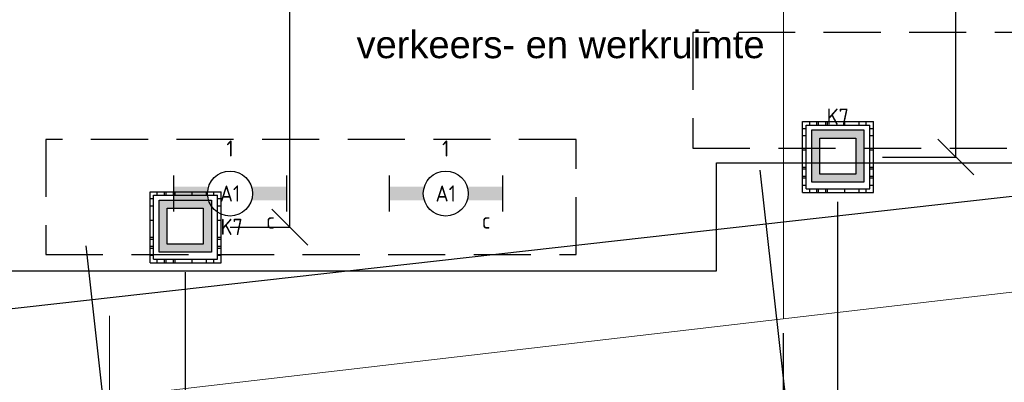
# Model space of a CAD drawing. Header units: millimetres. Extents: x -38032 to 104346, y -31182 to 78566.
# Tile 137 of 213: x 72609 to 78087, y 8620 to 10635. Entities that reach past the tile are written whole.
import ezdxf
from ezdxf.enums import TextEntityAlignment as Align

# ---------------------------------------------------------------- set-up
doc = ezdxf.new("R2010")
doc.units = ezdxf.units.MM
doc.header["$LTSCALE"] = 100
doc.header["$PDMODE"] = 1
doc.linetypes.add('HIDDEN2', pattern=[4.7625, 3.175, -1.5875])
doc.linetypes.add('STYLE_11', pattern=[5, 3.888855, -0.416718, 0.277786, -0.416641])
for name, color, linetype in [('AB$1A---_ATTRIB035', 8, 'Continuous'), ('AL$1A---_ALGEMEEN', 8, 'Continuous'), ('AL------_MAATVOERING', 2, 'Continuous'), ('BOUWKUNDIG', 8, 'Continuous'), ('EL6222--', 3, 'Continuous'), ('EL6311--', 3, 'Continuous'), ('LICHT_TEXT018', 1, 'Continuous'), ('versterkte strook', 7, 'Continuous'), ('Vloerdoos', 3, 'Continuous'), ('Vloerdoos (OUD)', 3, 'Continuous')]:
    doc.layers.add(name, color=color, linetype=linetype)
doc.layers.add('stramien', color=1, linetype='Continuous', lineweight=9)
doc.layers.get('Vloerdoos').off()
doc.styles.add('Arial', font='ARIAL.TTF')
doc.styles.add('BURO-018', font='iso.shx', dxfattribs={"height": 90})
doc.styles.get("Standard").update_dxf_attribs({"font": 'iso.shx'})
doc.dimstyles.new('STABICAD', dxfattribs={"dimscale": 100, "dimtxt": 1.8, "dimasz": 2, "dimexe": 0, "dimexo": 2.5, "dimgap": 1.5, "dimtad": 0, "dimdec": 0, "dimrnd": 10, "dimzin": 0, "dimdsep": 46, "dimtxsty": 'Standard', "dimblk1": 'OBLIQUE', "dimblk2": 'OBLIQUE', "dimsah": 1, "dimcen": -3, "dimadec": 0, "dimazin": 0, "dimtfac": 1, "dimtdec": 0, "dimtofl": 0, "dimtmove": 2, "dimatfit": 3, "dimfxl": 0, "dimtvp": 1.055556, "dimtolj": 1, "dimtzin": 0, "dimarcsym": 0})

# ---------------------------------------------------------------- blocks, each defined once
blk = doc.blocks.new('_Oblique')
at = {"color": 0, "linetype": 'ByBlock', "lineweight": -2}
blk.add_line((-0.5, -0.5), (0.5, 0.5), dxfattribs=at)
blk = doc.blocks.new('*D47')
at = {"layer": 'AL------_MAATVOERING', "color": 0, "lineweight": -2}
for p, q in [((77160, 9622.2), (77160, 7560.4)), ((76857.6, 8893.4), (76857.6, 7560.4)), ((77160, 7560.4), (76857.6, 7560.4))]:
    blk.add_line(p, q, dxfattribs=at)
at = {"layer": 'Defpoints', "color": 0}
for p in [(77160, 9872.2), (76857.6, 9143.4), (76857.6, 7560.4)]:
    blk.add_point(p, dxfattribs=at)
at = {"layer": 'AL------_MAATVOERING', "color": 0, "lineweight": -2, "xscale": 200, "yscale": 200, "zscale": 200, "rotation": 180}
blk.add_blockref('_Oblique', (76857.6, 7560.4), dxfattribs=at)
at = {"layer": 'AL------_MAATVOERING', "color": 0, "lineweight": -2, "xscale": 200, "yscale": 200, "zscale": 200}
blk.add_blockref('_Oblique', (77160, 7560.4), dxfattribs=at)
at = {"layer": 'AL------_MAATVOERING', "color": 0, "insert": (77008.8, 7280.2), "char_height": 180, "attachment_point": 5}
blk.add_mtext('\\A1;300', dxfattribs=at)
blk = doc.blocks.new('*D58')
at = {"layer": 'AL------_MAATVOERING', "color": 0, "lineweight": -2}
for p, q in [((77410, 14300), (77817.8, 14300)), ((77817.8, 9872.2), (77817.8, 14300)), ((77410, 9872.2), (77817.8, 9872.2))]:
    blk.add_line(p, q, dxfattribs=at)
at = {"layer": 'Defpoints', "color": 0}
for p in [(77160, 14300), (77817.8, 14300), (77160, 9872.2)]:
    blk.add_point(p, dxfattribs=at)
at = {"layer": 'AL------_MAATVOERING', "color": 0, "lineweight": -2, "xscale": 200, "yscale": 200, "zscale": 200}
for p, rotation in [((77817.8, 14300), 90), ((77817.8, 9872.2), 270)]:
    blk.add_blockref('_Oblique', p, dxfattribs=dict(at, rotation=rotation))
at = {"layer": 'AL------_MAATVOERING', "color": 0, "insert": (77627.8, 12086.1), "char_height": 180, "attachment_point": 5, "rotation": 90}
blk.add_mtext('\\A1;4430', dxfattribs=at)
blk = doc.blocks.new('*D60')
at = {"layer": 'AL------_MAATVOERING', "color": 0, "lineweight": -2}
for p, q in [((73530, 9232.2), (73530, 7560.4)), ((76857.6, 8503.4), (76857.6, 7560.4)), ((73530, 7560.4), (76857.6, 7560.4))]:
    blk.add_line(p, q, dxfattribs=at)
at = {"layer": 'Defpoints', "color": 0}
for p in [(73530, 9482.2), (76857.6, 8753.4), (76857.6, 7560.4)]:
    blk.add_point(p, dxfattribs=at)
at = {"layer": 'AL------_MAATVOERING', "color": 0, "lineweight": -2, "xscale": 200, "yscale": 200, "zscale": 200, "rotation": 180}
blk.add_blockref('_Oblique', (73530, 7560.4), dxfattribs=at)
at = {"layer": 'AL------_MAATVOERING', "color": 0, "lineweight": -2, "xscale": 200, "yscale": 200, "zscale": 200}
blk.add_blockref('_Oblique', (76857.6, 7560.4), dxfattribs=at)
at = {"layer": 'AL------_MAATVOERING', "color": 0, "insert": (75193.8, 7311.4), "char_height": 180, "attachment_point": 5}
blk.add_mtext('\\A1;3330', dxfattribs=at)
blk = doc.blocks.new('*D61')
at = {"layer": 'AL------_MAATVOERING', "color": 0, "lineweight": -2}
for p, q in [((73780, 14300), (74111.9, 14300)), ((74111.9, 9482.2), (74111.9, 14300)), ((73780, 9482.2), (74111.9, 9482.2))]:
    blk.add_line(p, q, dxfattribs=at)
at = {"layer": 'Defpoints', "color": 0}
for p in [(73530, 14300), (74111.9, 14300), (73530, 9482.2)]:
    blk.add_point(p, dxfattribs=at)
at = {"layer": 'AL------_MAATVOERING', "color": 0, "lineweight": -2, "xscale": 200, "yscale": 200, "zscale": 200}
for p, rotation in [((74111.9, 14300), 90), ((74111.9, 9482.2), 270)]:
    blk.add_blockref('_Oblique', p, dxfattribs=dict(at, rotation=rotation))
at = {"layer": 'AL------_MAATVOERING', "color": 0, "insert": (73921.9, 11891.1), "char_height": 180, "attachment_point": 5, "rotation": 90}
blk.add_mtext('\\A1;4820', dxfattribs=at)
blk = doc.blocks.new('VLOERDOOS')
at = {"layer": 'Vloerdoos (OUD)'}
for p, q in [((0, 395), (395, 395)), ((0, 395), (0, 0)), ((40, 375), (40, 395)), ((80, 375), (80, 395)), ((90, 375), (90, 395)), ((130, 375), (130, 395)), ((140, 375), (140, 395)), ((235, 375), (235, 395)), ((315, 375), (315, 395)), ((355, 375), (355, 395)), ((395, 395), (395, 0)), ((0, 355), (20, 355)), ((20, 375), (20, 20)), ((20, 375), (375, 375)), ((375, 375), (375, 20)), ((375, 355), (395, 355)), ((0, 315), (20, 315)), ((0, 305), (20, 305)), ((375, 315), (395, 315)), ((375, 305), (395, 305)), ((0, 265), (20, 265)), ((0, 255), (20, 255)), ((375, 265), (395, 265)), ((375, 255), (395, 255)), ((0, 160), (20, 160)), ((375, 160), (395, 160)), ((0, 80), (20, 80)), ((375, 80), (395, 80)), ((0, 40), (20, 40)), ((0, 0), (395, 0)), ((20, 20), (375, 20)), ((40, 0), (40, 20)), ((80, 0), (80, 20)), ((90, 0), (90, 20)), ((130, 0), (130, 20)), ((140, 0), (140, 20)), ((235, 0), (235, 20)), ((315, 0), (315, 20)), ((355, 0), (355, 20)), ((375, 40), (395, 40))]:
    blk.add_line(p, q, dxfattribs=at)
blk = doc.blocks.new('1115B6630')
at = {"color": 0}
for p, q in [((-6.3, 2), (-6.3, -2)), ((6.3, 2), (6.3, -2))]:
    blk.add_line(p, q, dxfattribs=at)
at = {"color": 0, "linetype": 'Continuous'}
blk.add_circle((0, 0), 2.5, dxfattribs=at)
at = {"color": 0}
for points in [[(-2.5, 0.75), (-6.3, 0.75), (-2.5, -0.75), (-6.3, -0.75)], [(2.5, 0.75), (6.3, 0.75), (2.5, -0.75), (6.3, -0.75)]]:
    blk.add_solid(points, dxfattribs=at)
at = {"color": 0, "linetype": 'Continuous', "style": 'BURO-018'}
for tag, p in [('E_GKAST', (0, 8)), ('E_GROEP', (0, 5)), ('E_SGROEP', (4.5, 5)), ('E_ARMCODE', (0, 0)), ('E_SLET', (4.5, -3))]:
    blk.add_attdef(tag, text='', height=1.8, dxfattribs=at).set_placement(p, align=Align.MIDDLE)
blk = doc.blocks.new('E00414')
at = {"color": 0, "linetype": 'Continuous'}
for p, q in [((-2.9, -2.9), (-2.9, 2.9)), ((-2.9, 2.9), (2.9, 2.9)), ((2.9, 2.9), (2.9, -2.9)), ((-2, 2), (2, 2)), ((-2, -2), (-2, 2)), ((2, 2), (2, -2)), ((2, -2), (-2, -2)), ((2.9, -2.9), (-2.9, -2.9))]:
    blk.add_line(p, q, dxfattribs=at)
at = {"color": 0}
for points in [[(-2.9, 2.9), (2.9, 2.9), (-2, 2), (2, 2)], [(-2, -2), (-2.9, -2.9), (-2, 2), (-2.9, 2.9)], [(2, 2), (2.9, 2.9), (2, -2), (2.9, -2.9)], [(2, -2), (2.9, -2.9), (-2, -2), (-2.9, -2.9)]]:
    blk.add_solid(points, dxfattribs=at)
at = {"color": 0, "linetype": 'Continuous', "style": 'BURO-018'}
for tag, p in [('E_GKAST', (0, 8)), ('E_GROEP', (0, 5)), ('E_SGROEP', (4.5, 5))]:
    blk.add_attdef(tag, text='', height=1.8, dxfattribs=at).set_placement(p, align=Align.MIDDLE)
at = {"color": 0, "linetype": 'Continuous', "style": 'BURO-018', "flags": 1}
for tag, p in [('E_VERMCODE', (13, 5)), ('E_MATCODE', (0, 0))]:
    blk.add_attdef(tag, text='', height=1.8, dxfattribs=at).set_placement(p, align=Align.MIDDLE)
blk = doc.blocks.new('metselwerk zo gevel 2e verd')
at = {"layer": 'AL$1A---_ALGEMEEN', "color": 0}
for p, q in [((-15094, -2275.00786), (-15094, 1174.99214)), ((-11320.5, -2275.00786), (-11320.5, 1174.99214))]:
    blk.add_line(p, q, dxfattribs=at)
blk = doc.blocks.new('tekst 12 pts')
at = {"layer": 'AL$1A---_ALGEMEEN', "color": 0, "style": 'Arial'}
blk.add_attdef('naam_ruimte', text='', height=151.5, dxfattribs=at).set_placement((0, -41.1), align=Align.TOP_CENTER)
at = {"layer": 'AL$1A---_ALGEMEEN', "color": 0, "flags": 1}
for tag, p in [('oppervlakte', (-264.6, -1003)), ('stramiennummer', (-264.6, -1275.7))]:
    blk.add_attdef(tag, p, '', height=151.5, dxfattribs=at)
blk = doc.blocks.new('200254 W 212 3 04-12-2007')
at = {"layer": 'AL$1A---_ALGEMEEN', "rotation": 6.407550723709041}
blk.add_blockref('metselwerk zo gevel 2e verd', (51912.1, -15092), dxfattribs=at)
at = {"layer": 'AL$1A---_ALGEMEEN'}
blk.add_lwpolyline([(45687, -15146.8), (45687, -14546.8), (49382.2, -14546.8), (49382.2, -11246.8), (29537, -11246.8), (29537, -16346.8), (34887, -16346.8), (34887, -15746.8), (40287, -15746.8), (40287, -15146.8)], close=True, dxfattribs=at)
at = {"layer": 'stramien', "linetype": 'STYLE_11', "ltscale": 50}
for p, q in [((40661, -41013.6), (40661, 36216.4)), ((36911, -38914.6), (36911, 22365.4)), ((-44094.9, -25876.1), (63006, -13412.7))]:
    blk.add_line(p, q, dxfattribs=at)
at = {"layer": 'AL$1A---_ALGEMEEN'}
ref = blk.add_blockref('tekst 12 pts', (39420.5, -14372.4), dxfattribs=dict(at, xscale=-1))
ref.add_attrib('naam_ruimte', 'verkeers- en werkruimte', dxfattribs={"layer": 'AB$1A---_ATTRIB035', "height": 151.525, "style": 'Arial'}).set_placement((39420.5, -14413.5), align=Align.TOP_CENTER)

msp = doc.modelspace()

# ---------------------------------------------------------------- block references
at = {"layer": 'BOUWKUNDIG'}
msp.add_blockref('200254 W 212 3 04-12-2007', (36198, 24986.5), dxfattribs=at)

# ---------------------------------------------------------------- next in the draw order: linework, layer by layer
at = {"layer": 'LICHT_TEXT018', "linetype": 'HIDDEN2'}
for points in [[(76354.5, 9921.3), (79304.5, 9921.3), (79304.5, 10563.7), (76354.5, 10563.7)], [(72754.5, 9330.8), (75704.5, 9330.8), (75704.5, 9969.1), (72754.5, 9969.1)]]:
    msp.add_lwpolyline(points, close=True, dxfattribs=at)
at = {"layer": 'versterkte strook'}
msp.add_line((13600.1, 2407.5), (101326.6, 12259.4), dxfattribs=at)

# ---------------------------------------------------------------- next in the draw order: block references
at = {"layer": 'EL6222--'}
ref = msp.add_blockref('E00414', (77160.6, 9877.5), dxfattribs=dict(at, xscale=50, yscale=50, zscale=50))
ref.add_attrib('E_GROEP', 'K7', dxfattribs={"layer": '0', "color": 1, "linetype": 'Continuous', "height": 90, "style": 'BURO-018'}).set_placement((77160.6, 10096.8), align=Align.MIDDLE)
ref = msp.add_blockref('E00414', (73530.6, 9487.6), dxfattribs=dict(at, xscale=50, yscale=50, zscale=50))
ref.add_attrib('E_GROEP', 'K7', dxfattribs={"layer": '0', "color": 1, "linetype": 'Continuous', "height": 90, "style": 'BURO-018'}).set_placement((73788.5, 9483.9), align=Align.MIDDLE)
at = {"layer": 'EL6311--'}
ref = msp.add_blockref('1115B6630', (73779.5, 9669.1), dxfattribs=dict(at, xscale=50, yscale=50, zscale=50))
ref.add_attrib('E_ARMCODE', 'A1', dxfattribs={"layer": '0', "color": 1, "linetype": 'Continuous', "height": 90, "style": 'BURO-018'}).set_placement((73779.5, 9669.1), align=Align.MIDDLE)
ref.add_attrib('E_SLET', 'c', dxfattribs={"layer": '0', "color": 1, "linetype": 'Continuous', "height": 90, "style": 'BURO-018'}).set_placement((74004.5, 9519.1), align=Align.MIDDLE)
ref.add_attrib('E_GROEP', '1', dxfattribs={"layer": '0', "color": 1, "linetype": 'Continuous', "height": 90, "style": 'BURO-018'}).set_placement((73779.5, 9919.1), align=Align.MIDDLE)
ref = msp.add_blockref('1115B6630', (74979.5, 9669.1), dxfattribs=dict(at, xscale=50, yscale=50, zscale=50))
ref.add_attrib('E_ARMCODE', 'A1', dxfattribs={"layer": '0', "color": 1, "linetype": 'Continuous', "height": 90, "style": 'BURO-018'}).set_placement((74979.5, 9669.1), align=Align.MIDDLE)
ref.add_attrib('E_SLET', 'c', dxfattribs={"layer": '0', "color": 1, "linetype": 'Continuous', "height": 90, "style": 'BURO-018'}).set_placement((75204.5, 9519.1), align=Align.MIDDLE)
ref.add_attrib('E_GROEP', '1', dxfattribs={"layer": '0', "color": 1, "linetype": 'Continuous', "height": 90, "style": 'BURO-018'}).set_placement((74979.5, 9919.1), align=Align.MIDDLE)
at = {"layer": 'Vloerdoos', "rotation": 90}
for p in [(77359.3, 9674.4), (73729.3, 9284.4)]:
    msp.add_blockref('VLOERDOOS', p, dxfattribs=at)

# ---------------------------------------------------------------- next in the draw order: dimensions: what is measured, and where the dimension line sits
at = {"layer": 'AL------_MAATVOERING'}
for base, p1, p2, picture, middle in [((74111.9, 14300), (73530, 9482.2), (73530, 14300), '*D61', (73921.9, 11891.1)), ((77817.8, 14300), (77160, 9872.2), (77160, 14300), '*D58', (77627.8, 12086.1))]:
    dim = msp.add_linear_dim(base=base, p1=p1, p2=p2, angle=90, dimstyle='STABICAD', dxfattribs=at)
    dim.commit()
    dim.dimension.update_dxf_attribs({"geometry": picture, "text_midpoint": middle})
for p1, p2, picture, middle in [((77160, 9872.2), (76857.6, 9143.4), '*D47', (77008.8, 7280.2)), ((73530, 9482.2), (76857.6, 8753.4), '*D60', (75193.8, 7311.4))]:
    dim = msp.add_linear_dim(base=(76857.6, 7560.4), p1=p1, p2=p2, dimstyle='STABICAD', dxfattribs=at)
    dim.commit()
    dim.dimension.update_dxf_attribs({"geometry": picture, "text_midpoint": middle, "dimtype": 160})

doc.saveas('drawing.dxf')
